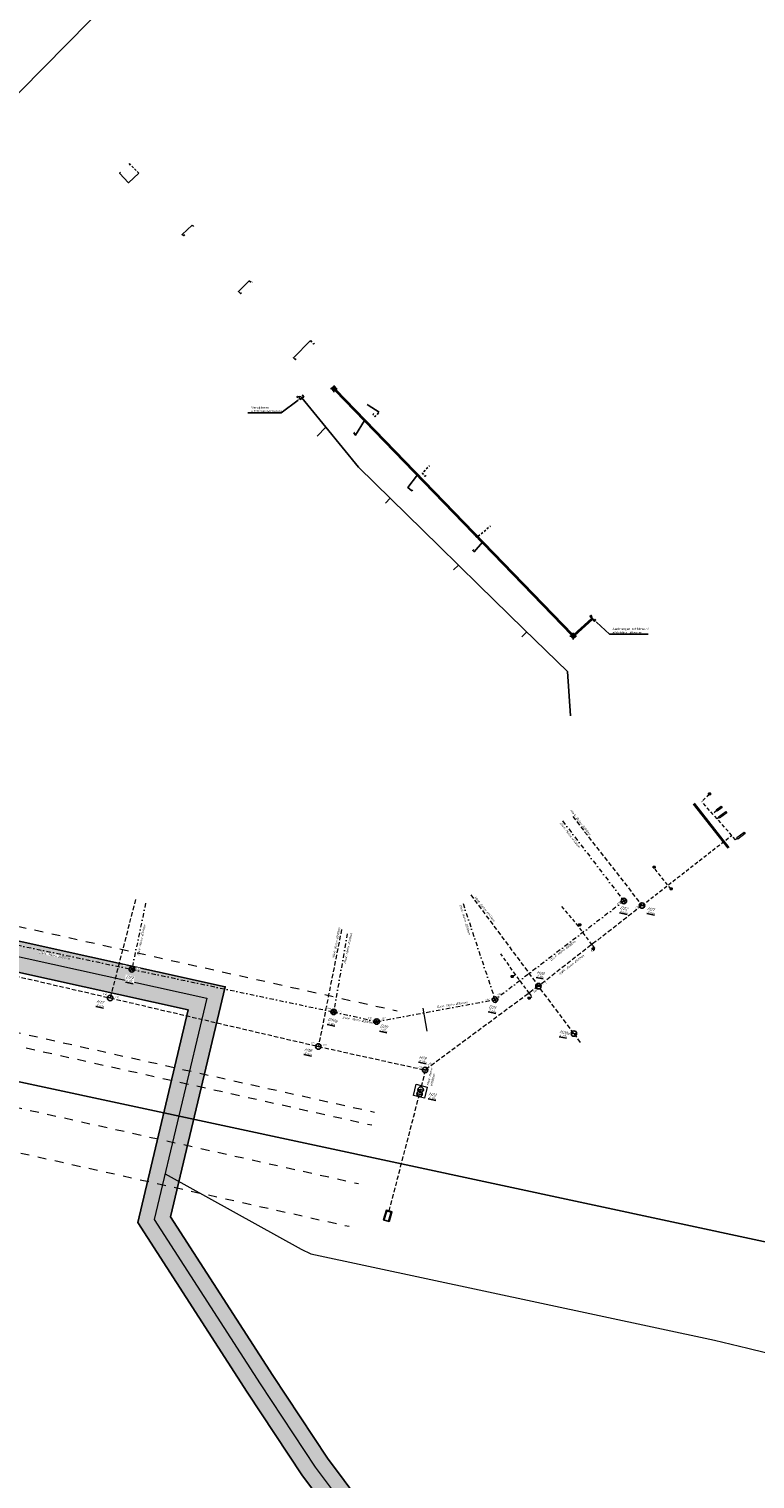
# Model space of a CAD drawing. Header units: metres. Extents: x 146966 to 148695, y 409998 to 410959.
# Tile 5 of 26: x 147568 to 147735, y 410397 to 410729. Entities that reach past the tile are written whole.
import ezdxf
from ezdxf import colors
from ezdxf.entities.mleader import LeaderData, LeaderLine
from ezdxf.enums import TextEntityAlignment as Align
from ezdxf.lldxf.tags import DXFTag
from ezdxf.math import Vec2, Vec3

# ---------------------------------------------------------------- set-up
doc = ezdxf.new("R2010")
doc.units = ezdxf.units.M
for name, pattern in [('RI-HWA', [7.4, 5, -2.4]), ('RI-HWA_KOLKAANSLUITING', [4.3, 2.5, -1.8]), ('RI-HWA_PVC', [6.4, 4, -2.4]), ('RI-VWA', [11, 5, -3, 0, -3]), ('XX-HIDDEN', [4, 2, -2])]:
    doc.linetypes.add(name, pattern=pattern)
doc.layers.get('0').update_dxf_attribs({"color": 151})
doc.layers.get('Defpoints').update_dxf_attribs({"color": 171})
for name, color, linetype, lineweight in [('B-OI-RI-DRUK_WSAAENMAAS_0000585008_VECT_18O093376-G', 210, 'RI-PERS', 18), ('B-WE-OG-BESCHERMINGSZONE_WATERSCHAP-G', 1, 'XX-HIDDEN', 18), ('B-WE-RI-HWA-S', 150, 'Continuous', 25), ('B-WE-RI-HWA-T25', 7, 'Continuous', 25), ('B-WE-RI-HWA_BOB-T18', 10, 'Continuous', 18), ('B-WE-RI-HWA_HULPSTUK-S', 150, 'Continuous', 25), ('B-WE-RI-HWA_KOLK-G', 150, 'Continuous', 18), ('B-WE-RI-HWA_KOLK-S', 150, 'Continuous', 25), ('B-WE-RI-HWA_PUTDEKSELHOOGTE-T25', 7, 'Continuous', 25), ('B-WE-RI-HWA_PUTNUMMER-T35', 50, 'Continuous', 35), ('B-WE-RI-HWA_RIOOLPUT-G', 150, 'Continuous', 18), ('B-WE-RI-HWA_TRANSPORTLEIDING-G', 150, 'RI-HWA', 18), ('B-WE-RI-HWA_TRANSPORTLEIDING_PVC_160-G', 150, 'RI-HWA_PVC', 18), ('B-WE-RI-HWA_UITSTROOMBAK-S', 150, 'Continuous', 25), ('B-WE-RI-MANTELBUIS-G', 10, 'Continuous', 18), ('B-WE-RI-PERSLEIDING-G', 210, 'RI-PERS', 18), ('B-WE-RI-VWA-T25', 7, 'Continuous', 25), ('B-WE-RI-VWA_BOB-T18', 10, 'Continuous', 18), ('B-WE-RI-VWA_PUTDEKSELHOOGTE-T25', 7, 'Continuous', 25), ('B-WE-RI-VWA_PUTNUMMER-T35', 50, 'Continuous', 35), ('B-WE-RI-VWA_RIOOLPUT-S', 20, 'Continuous', 25), ('B-WE-RI-VWA_TRANSPORTLEIDING-G', 20, 'RI-VWA', 18), ('N-WE-RI-HWA_KOLK-S', 150, 'Continuous', 18), ('N-WE-RI-HWA_KOLKAANSLUITING_PVC-G', 150, 'RI-HWA_KOLKAANSLUITING', 25), ('N-WE-RI-HWA_SCHILDMUUR-S', 150, 'Continuous', 25), ('N-WE-VH-T25', 7, 'Continuous', 25), ('V-WE-RI-HWA_KOLKAANSLUITING_PVC_125-G', 150, 'RI-HWA_KOLKAANSLUITING-V', 25), ('V-WE-RI-HWA_KOLKAANSLUITING_PVC_160-G', 150, 'RI-HWA_KOLKAANSLUITING-V', 25), ('V-WE-RI-HWA_RIOOLPUT_INSPECTIEPUT-S', 150, 'Continuous', 25), ('V-WE-RI-HWA_TRANSPORTLEIDING-G', 150, 'RI-HWA-V', 35), ('V-XX-AL-T25', 7, 'Continuous', 25), ('X-XX-AL-T18', 10, 'Continuous', 18)]:
    doc.layers.add(name, color=color, linetype=linetype, lineweight=lineweight)
doc.styles.add('NLCS-ISO-M200-T18', font='NLCS-ISO.TTF', dxfattribs={"height": 0.36})
doc.styles.add('NLCS-ISO-M200-T25', font='NLCS-ISO.TTF', dxfattribs={"height": 0.5})
doc.styles.add('NLCS-ISO-M200-T25_italic', font='txt', dxfattribs={"oblique": 10, "height": 0.5})
doc.styles.add('NLCS-ISO-M200-T35_italic', font='txt', dxfattribs={"oblique": 10, "height": 0.7})
doc.styles.add('RIO-TXT', font='isocp.shx')
doc.styles.get("Standard").update_dxf_attribs({"font": 'iv-font.shx'})
doc.linetypes.add('RI-HWA-V', pattern='A,2.5,[24,NLCS.SHX,S=1,R=0,X=0,Y=0],2.5,-1.8', length=6.8)
doc.linetypes.add('RI-HWA_KOLKAANSLUITING-V', pattern='A,1.25,[24,NLCS.SHX,S=0.5,R=0,X=0,Y=0],1.25,-1.8,1.8,-1.8,1.8,-1.8,1.8,-1.8', length=15.1)
tags = doc.linetypes.add('RI-PERS', pattern='A,7,-2,["P",Standard,S=1.8,R=0,X=-0.5,Y=-0.9],-2,7,-2,[102,NLCS.SHX,S=1,R=180,X=0,Y=0],-2', length=22).pattern_tags.tags
tags[6] = DXFTag(74, 10)

# ---------------------------------------------------------------- blocks, each defined once
blk = doc.blocks.new('B-SRI-KOLK_TROTTOIR-SO')
blk.add_line((-1.125, 0), (1.125, 1.5))
at = {"flags": 128}
blk.add_lwpolyline([(-1.125, 0), (1.125, 0), (1.125, 1.5), (-1.125, 1.5)], close=True, dxfattribs=at)
blk = doc.blocks.new('SRI-HULP_INLAAT_160MM-SO')
h = blk.add_hatch(color=256)
h.dxf.hatch_style = 1
h.paths.add_polyline_path([(0.7, 0.7, 0.414214), (-0.7, 0.7), (0, 0)])
h = blk.add_hatch(color=256)
h.dxf.hatch_style = 1
h.paths.add_polyline_path([(0, 0), (-0.7, -0.7, 0.414214), (0.7, -0.7)])
for p, q in [((-0.7, 0.7), (0.7, -0.7)), ((-0.7, -0.7), (0.7, 0.7))]:
    blk.add_line(p, q)
blk.add_circle((0, 0), 1)
blk = doc.blocks.new('*U1')
blk.add_lwpolyline([(0.44, -0.44), (-0.44, 0.44)])
blk.add_circle((0, 0), 0.625)
blk = doc.blocks.new('*U5')
for points in [[(-0.44, 0.44), (0.44, -0.44)], [(0.44, 0.44), (-0.44, -0.44)]]:
    blk.add_lwpolyline(points)
blk.add_circle((0, 0), 0.625)
blk = doc.blocks.new('SRI-UITSTROOMBAK-SO')
at = {"color": 7}
for p, q in [((-3.3, 0), (3.2, 0)), ((-3.3, 11.6), (3.2, 11.6)), ((-3.3, 0), (-3.3, 11.6)), ((-2.7, 0.5), (-2.7, 11.6)), ((-2.7, 0.5), (2.8, 0.5)), ((2.8, 0.5), (2.8, 11.6)), ((3.2, 0), (3.2, 11.6))]:
    blk.add_line(p, q, dxfattribs=at)
at = {"flags": 128}
blk.add_lwpolyline([(-3.3, 11.6), (3.2, 11.6), (3.2, 0), (-3.3, 0)], close=True, dxfattribs=at)
blk = doc.blocks.new('N-SRI-KOLK_TROTTOIR-SO')
blk.add_hatch(color=256).paths.add_polyline_path([(1.125, 0.75), (-1.125, 0.75), (-1.125, -0.75)])
blk.add_line((-1.125, -0.75), (1.125, 0.75))
at = {"flags": 128}
blk.add_lwpolyline([(-1.125, -0.75), (1.125, -0.75), (1.125, 0.75), (-1.125, 0.75)], close=True, dxfattribs=at)
at = {"layer": 'X-XX-AL-T18', "insert": (0, 1.95), "char_height": 1.8, "attachment_point": 5, "style": 'NLCS-ISO-M200-T18', "bg_fill": 3, "box_fill_scale": 1.1, "bg_fill_color": 256, "bg_fill_transparency": 0}
blk.add_mtext_dynamic_manual_height_columns('TK', width=0.49495, gutter_width=1.8, heights=[0], dxfattribs=at)
blk = doc.blocks.new('K_UTB')
blk.add_lwpolyline([(0.5, 0.15), (0.5, -0.3), (-0.5, -0.3), (-0.5, 0.15), (-0.45, 0.15), (-0.45, -0.25), (0, -0.25), (0.45, -0.25), (0.45, 0.15)], close=True)
blk.add_lwpolyline([(0.85, 0.6), (0.55, 0.65), (0.614828, 0.459583), (0.850842, 0.598937)])
blk.add_arc((0.85, -0.25), 0.85, 90, 180)
at = {"style": 'RIO-TXT', "flags": 1}
blk.add_attdef('RIOLERINGSGEBIED', text='', height=1, dxfattribs=at).set_placement((0, 0), align=Align.CENTER)
blk.add_attdef('KNOOPNAAM', text='', height=1, dxfattribs=at).set_placement((0, 0), align=Align.TOP_CENTER)
blk = doc.blocks.new('V-SRI-PUT_HWA-SO')
at = {"ltscale": 0.1, "flags": 128}
for points in [[(-2.7, 2.7), (2.7, -2.7)], [(2.7, 2.7), (-2.7, -2.7)]]:
    blk.add_lwpolyline(points, dxfattribs=at)
at = {"lineweight": -3, "flags": 128}
blk.add_lwpolyline([(-2, -2), (2, -2), (2, 2), (-2, 2)], close=True, dxfattribs=at)
at = {"lineweight": -3}
blk.add_circle((0, 0), 2, dxfattribs=at)
blk = doc.blocks.new('SRI-SCHILDMUUR-SO')
for p, q in [((-4, 8.9), (2.3, 14.5)), ((-4, 8.4), (2.9, 14.5)), ((-4, 2.2), (0, 5.8)), ((-4, 1.6), (0, 5.2)), ((-4, -4.5), (0, -1)), ((-4, -5.1), (0, -1.5)), ((-4, -11.2), (0, -7.7)), ((-4, -11.8), (0, -8.2)), ((-0.1, -14.5), (4.3, -10.5)), ((0.5, -14.5), (4.9, -10.5))]:
    blk.add_line(p, q)
blk.add_lwpolyline([(4.9, 10.5), (0, 10.5), (0, -10.5), (4.9, -10.5), (4.9, -14.5), (-4, -14.5), (-4, 14.5), (4.9, 14.5)], close=True)

msp = doc.modelspace()

# ---------------------------------------------------------------- linework, layer by layer
at = {"layer": 'B-OI-RI-DRUK_WSAAENMAAS_0000585008_VECT_18O093376-G', "ltscale": 0.5, "flags": 128}
for points in [[(146971.3, 410857.9), (147026.9, 410773.1), (147039.9, 410753.7), (147052.1, 410735.9), (147058.9, 410725.3), (147078.7, 410693.7), (147069.1, 410638.3), (147134.7, 410623.9), (147494.3, 410543.1), (147550.3, 410520.3), (147609.1, 410507.3), (147597.1, 410456.7), (147621.3, 410419.1), (147633.9, 410400.1), (147641.7, 410389.7), (147659.7, 410370.3), (147663.3, 410366.1), (147682.1, 410344.1), (147727.7, 410287.9), (147740.3, 410272.7), (147790.9, 410211.3), (147795.9, 410205.5), (147866.3, 410123.1), (147868.3, 410120.5), (147883.5, 410101.3), (147890.1, 410092.5), (147908.7, 410068.1), (147965.1, 410001.5)], [(147599.577, 410467.144), (147630.7, 410449.9), (147632.9, 410448.9), (147725.3, 410429.1), (147732.9, 410427.3), (147801.3, 410410.5), (147875.5, 410403.1), (147882.1, 410402.3), (147914.7, 410398.1), (147915.3, 410398.3), (148000.3, 410404.1), (148003.7, 410404.5), (148050.9, 410415.9), (148057.5, 410417.7), (148091.9, 410429.3), (148121.5, 410431.3), (148123.9, 410431.3), (148180.9, 410368.1), (148181.7, 410366.9), (148202.3, 410334.7), (148202.7, 410333.7), (148214.1, 410304.9), (148217.9, 410285.3), (148218.3, 410282.5), (148225.5, 410229.7), (148225.9, 410228.3), (148232.9, 410202.9), (148233.3, 410200.9), (148245.5, 410140.9), (148248.7, 410065.7), (148248.7, 410059.1), (148246.5, 410030.7), (148246.1, 410028.3), (148242.1, 410004.5)]]:
    msp.add_lwpolyline(points, dxfattribs=at)
at = {"layer": 'B-OI-RI-DRUK_WSAAENMAAS_0000585008_VECT_18O093376-G', "color": 11, "linetype": 'Continuous', "ltscale": 0.5, "true_color": 0xf27172, "transparency": 33554470, "const_width": 7, "flags": 128}
msp.add_lwpolyline([(147134.7, 410623.9), (147494.3, 410543.1), (147550.3, 410520.3), (147609.1, 410507.3), (147597.1, 410456.7), (147621.3, 410419.1), (147633.9, 410400.1), (147641.7, 410389.7), (147659.7, 410370.3), (147663.3, 410366.1), (147682.1, 410344.1), (147727.7, 410287.9), (147740.3, 410272.7), (147790.9, 410211.3), (147795.9, 410205.5), (147866.3, 410123.1), (147868.3, 410120.5), (147883.5, 410101.3), (147890.1, 410092.5), (147908.7, 410068.1), (147965.1, 410001.5)], dxfattribs=at)
at = {"layer": 'B-WE-RI-HWA_KOLK-G', "ltscale": 1.73761e-43}
msp.add_polyline3d([(147727.019, 410550.943, 0), (147725.91, 410550.077, 0), (147725.664, 410550.392, 0), (147726.773, 410551.258, 0), (147727.019, 410550.943, 0)], dxfattribs=at)
at = {"layer": 'B-WE-RI-HWA_KOLK-G'}
for points in [[(147728.093, 410549.743, 0), (147726.412, 410548.473, 0), (147726.171, 410548.793, 0), (147727.852, 410550.063, 0), (147728.093, 410549.743, 0)], [(147732.275, 410545.012, 0), (147730.603, 410543.729, 0), (147730.36, 410544.047, 0), (147732.032, 410545.33, 0), (147732.275, 410545.012, 0)]]:
    msp.add_polyline3d(points, dxfattribs=at).dxf.unprotected_set("ltscale", 0)
at = {"layer": 'B-WE-RI-HWA_RIOOLPUT-G'}
for p, q in [((147656.388, 410485.108), (147657.032, 410487.649)), ((147657.032, 410487.649), (147659.551, 410487.007)), ((147659.551, 410487.007), (147658.923, 410484.467)), ((147658.923, 410484.467), (147656.388, 410485.108))]:
    msp.add_line(p, q, dxfattribs=at)
at = {"layer": 'B-WE-RI-HWA_TRANSPORTLEIDING-G', "ltscale": 0.2}
for p, q in [((147692.843, 410548.895), (147708.688, 410528.526)), ((147592.803, 410529.883), (147587.011, 410507.391)), ((147669.52, 410530.957), (147685.012, 410510.09)), ((147708.688, 410528.526), (147685.012, 410510.09)), ((147639.954, 410523.031), (147634.647, 410496.293)), ((147555.204, 410514.768), (147587.011, 410507.391)), ((147685.012, 410510.09), (147659.074, 410490.913)), ((147693.113, 410499.25), (147685.012, 410510.09)), ((147587.011, 410507.391), (147634.647, 410496.293)), ((147634.647, 410496.293), (147659.074, 410490.913)), ((147693.113, 410499.25), (147694.697, 410496.955)), ((147659.074, 410490.913), (147658.047, 410486.41)), ((147650.841, 410458.665), (147657.794, 410485.399))]:
    msp.add_line(p, q, dxfattribs=at)
at = {"layer": 'B-WE-RI-HWA_TRANSPORTLEIDING_PVC_160-G', "ltscale": 0.2}
for p, q in [((147724.139, 410553.922), (147722.351, 410552.343)), ((147730.087, 410543.581), (147722.351, 410552.343)), ((147725.787, 410550.235), (147724.902, 410549.453)), ((147726.292, 410548.633), (147725.897, 410548.326)), ((147708.695, 410528.533), (147729.213, 410544.57)), ((147730.481, 410543.888), (147730.087, 410543.581)), ((147715.359, 410532.231), (147711.464, 410537.119)), ((147694.164, 410523.776), (147690.295, 410528.408)), ((147694.164, 410523.776), (147694.45, 410523.988)), ((147697.242, 410519.613), (147694.164, 410523.776)), ((147697.882, 410518.746), (147697.242, 410519.613)), ((147679.756, 410512.729), (147676.391, 410517.504)), ((147697.526, 410518.483), (147697.882, 410518.746)), ((147679.756, 410512.729), (147678.964, 410512.144)), ((147682.875, 410508.51), (147679.756, 410512.729)), ((147683.492, 410507.676), (147682.85, 410507.202)), ((147682.875, 410508.51), (147683.492, 410507.676))]:
    msp.add_line(p, q, dxfattribs=at)
at = {"layer": 'B-WE-RI-MANTELBUIS-G'}
for p, q in [((147728.426, 410541.624), (147720.44, 410551.715)), ((147728.544, 410541.717), (147720.558, 410551.808)), ((147728.662, 410541.81), (147720.676, 410551.901)), ((147658.566, 410505.073), (147659.444, 410499.804))]:
    msp.add_line(p, q, dxfattribs=at)
at = {"layer": 'B-WE-RI-PERSLEIDING-G', "ltscale": 0.2}
msp.add_line((147560.336, 410708.553), (147632.047, 410781.445), dxfattribs=at)
at = {"layer": 'B-WE-RI-VWA_TRANSPORTLEIDING-G', "ltscale": 0.2}
for p, q in [((147690.526, 410547.882), (147704.552, 410529.561)), ((147704.552, 410529.561), (147675.069, 410506.998)), ((147595.127, 410529.03), (147591.955, 410513.934)), ((147667.747, 410528.971), (147675.069, 410506.998)), ((147558.977, 410520.955), (147591.955, 410513.934)), ((147641.27, 410522.089), (147638.144, 410504.192)), ((147591.955, 410513.934), (147638.144, 410504.192)), ((147647.993, 410501.985), (147675.069, 410506.998)), ((147638.144, 410504.192), (147647.993, 410501.985))]:
    msp.add_line(p, q, dxfattribs=at)
at = {"layer": 'Defpoints', "ltscale": 0.5, "flags": 128}
for points in [[(147135.459, 410627.317), (147495.351, 410546.451), (147551.345, 410523.653), (147613.326, 410509.95), (147600.849, 410457.342), (147624.23, 410421.014), (147636.761, 410402.119), (147644.39, 410391.946), (147662.313, 410372.63), (147665.959, 410368.376), (147684.79, 410346.34), (147730.406, 410290.12), (147742.998, 410274.93), (147793.576, 410213.556), (147798.556, 410207.779), (147869.019, 410125.305), (147871.059, 410122.653), (147886.273, 410103.437), (147892.892, 410094.611), (147911.429, 410070.293), (147967.771, 410003.762)], [(147133.941, 410620.483), (147493.249, 410539.749), (147549.255, 410516.947), (147604.874, 410504.65), (147593.351, 410456.058), (147618.37, 410417.186), (147631.039, 410398.081), (147639.01, 410387.454), (147657.087, 410367.97), (147660.641, 410363.824), (147679.41, 410341.86), (147724.994, 410285.68), (147737.602, 410270.47), (147788.224, 410209.044), (147793.244, 410203.221), (147863.581, 410120.895), (147865.541, 410118.347), (147880.727, 410099.163), (147887.308, 410090.389), (147905.971, 410065.907), (147962.429, 409999.238)]]:
    msp.add_lwpolyline(points, dxfattribs=at)
at = {"layer": 'N-WE-RI-HWA_KOLKAANSLUITING_PVC-G', "ltscale": 0.2, "flags": 128}
for points in [[(147593.54, 410696.059), (147591.315, 410698.228), (147591.524, 410698.443)], [(147605.756, 410684.154), (147606.026, 410683.891), (147606.235, 410684.106)], [(147618.833, 410671.41), (147619.299, 410670.956), (147619.508, 410671.171)], [(147633.751, 410657.126), (147633.522, 410656.932), (147632.83, 410657.751)], [(147647.35, 410641.028), (147647.12, 410640.834), (147647.569, 410640.303), (147648.533, 410641.351)], [(147659.299, 410626.882), (147659.07, 410626.689), (147658.437, 410627.438), (147660.041, 410629.11)], [(147670.502, 410613.625), (147670.271, 410613.43), (147670.894, 410612.691), (147673.99, 410615.306)]]:
    msp.add_lwpolyline(points, dxfattribs=at)
at = {"layer": 'V-WE-RI-HWA_KOLKAANSLUITING_PVC_125-G', "ltscale": 0.2, "flags": 128}
for points in [[(147634.368, 410635.854), (147636.376, 410637.908)], [(147649.978, 410620.565), (147651.081, 410621.692)], [(147665.595, 410605.271), (147666.708, 410606.409)], [(147681.206, 410589.983), (147682.33, 410591.132)]]:
    msp.add_lwpolyline(points, dxfattribs=at)
at = {"layer": 'V-WE-RI-HWA_KOLKAANSLUITING_PVC_160-G', "ltscale": 0.2, "flags": 128}
for points, elevation in [([(147589.395, 410696.258), (147589.17, 410696.06), (147591.197, 410693.852), (147593.54, 410696.059)], 3.651), ([(147604.121, 410681.937), (147603.896, 410681.739), (147603.474, 410681.985), (147605.756, 410684.154)], 3.345), ([(147617.083, 410668.681), (147616.857, 410668.483), (147616.344, 410668.987), (147618.833, 410671.41)], 3.016), ([(147629.572, 410653.596), (147629.338, 410653.407), (147628.923, 410653.82), (147632.83, 410657.751)], 2.777), ([(147645.846, 410643.154), (147646.07, 410642.934), (147648.533, 410641.351)], 2.192), ([(147643.016, 410636.742), (147642.783, 410636.553), (147643.173, 410636.104), (147645.229, 410639.488)], 2.551), ([(147656.206, 410623.623), (147655.997, 410623.407), (147655.11, 410624.171), (147657.303, 410627)], 1.993), ([(147670.18, 410609.928), (147669.971, 410609.713), (147670.3, 410609.428), (147672.191, 410611.61)], 2.391)]:
    msp.add_lwpolyline(points, dxfattribs=dict(at, elevation=elevation))
at = {"layer": 'V-WE-RI-HWA_TRANSPORTLEIDING-G', "ltscale": 0.2, "flags": 128}
for points in [[(147638.491, 410646.447), (147692.687, 410590.423)], [(147693.259, 410590.408), (147697.255, 410594.061)]]:
    msp.add_lwpolyline(points, dxfattribs=at)

# ---------------------------------------------------------------- block references
at = {"layer": 'B-WE-RI-HWA-S', "rotation": 217.9071369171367}
for p in [(147693.113, 410499.25), (147657.796, 410485.404), (147658.04, 410486.403)]:
    msp.add_blockref('*U1', p, dxfattribs=at)
at = {"layer": 'B-WE-RI-HWA_HULPSTUK-S', "xscale": 0.1, "yscale": 0.1, "zscale": 0.1}
msp.add_blockref('SRI-HULP_INLAAT_160MM-SO', (147697.242, 410519.613), dxfattribs=at)
at = {"layer": 'B-WE-RI-HWA_KOLK-S', "xscale": 0.2, "yscale": 0.2, "zscale": 0.2}
for p in [(147724.139, 410553.917), (147711.464, 410537.114), (147715.359, 410532.226), (147694.45, 410523.983), (147697.526, 410518.478), (147678.964, 410512.139)]:
    msp.add_blockref('B-SRI-KOLK_TROTTOIR-SO', p, dxfattribs=at)
at = {"layer": 'B-WE-RI-HWA_UITSTROOMBAK-S', "xscale": 0.2, "yscale": 0.2, "zscale": 0.2, "rotation": 163.6123844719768}
msp.add_blockref('SRI-UITSTROOMBAK-SO', (147650.841, 410458.665), dxfattribs=at)
at = {"layer": 'N-WE-RI-HWA_SCHILDMUUR-S', "xscale": 0.05, "yscale": 0.05, "rotation": 42.43813343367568}
msp.add_blockref('SRI-SCHILDMUUR-SO', (147697.403, 410594.196), dxfattribs=at)
at = {"layer": 'V-WE-RI-HWA_RIOOLPUT_INSPECTIEPUT-S', "xscale": 0.2, "yscale": 0.2, "zscale": 0.2, "rotation": 314.0503480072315}
for p in [(147638.213, 410646.734), (147692.964, 410590.138)]:
    msp.add_blockref('V-SRI-PUT_HWA-SO', p, dxfattribs=at)

# ---------------------------------------------------------------- next in the draw order: texts
at = {"layer": 'B-WE-RI-HWA-T25', "char_height": 0.5, "width": 6.52173, "attachment_point": 1, "style": 'NLCS-ISO-M200-T25_italic', "bg_fill": 3, "box_fill_scale": 1, "bg_fill_color": 256, "bg_fill_transparency": 0}
for s, insert, rotation in [('HWA: Beton %%C300mm', (147692.586, 410550.525), 308.14206), ('HWA: Beton %%C300mm', (147670.652, 410530.748), 308.14206), ('HWA: Beton %%C300mm', (147637.797, 410516.498), 78.84305), ('HWA: Beton %%C700mm', (147689.578, 410512.979), 37.86456)]:
    msp.add_mtext(s, dxfattribs=dict(at, insert=insert, rotation=rotation))
at = {"layer": 'B-WE-RI-HWA_BOB-T18', "char_height": 0.36, "attachment_point": 1, "style": 'NLCS-ISO-M200-T18', "bg_fill": 3, "box_fill_scale": 1, "bg_fill_color": 256, "bg_fill_transparency": 0}
for s, insert, width, rotation in [('2.27', (147707.013, 410527.901), 0.90551, 38.33574), ('2.22', (147683.78, 410508.812), 0.9009, 39.34138), ('2.10', (147585.422, 410508.537), 0.85839, 346.51402), ('2.10', (147588.199, 410507.847), 0.85839, 346.51402), ('2.15', (147633.048, 410497.358), 0.85839, 346.51402), ('2.15', (147635.794, 410496.895), 0.85839, 346.51402), ('2.18', (147657.609, 410491.838), 0.85839, 346.51402)]:
    msp.add_mtext(s, dxfattribs=dict(at, insert=insert, width=width, rotation=rotation))
at = {"layer": 'B-WE-RI-HWA_PUTDEKSELHOOGTE-T25', "char_height": 0.5, "width": 1.38132, "attachment_point": 1, "rotation": 347.9, "style": 'NLCS-ISO-M200-T25_italic', "bg_fill": 3, "box_fill_scale": 1.2, "bg_fill_color": 256, "bg_fill_transparency": 0}
for s, insert in [('{\\L8,64+}', (147709.931, 410527.271)), ('{\\L4,27+}', (147689.826, 410499.114)), ('{\\L6,90+}', (147659.897, 410484.887))]:
    msp.add_mtext(s, dxfattribs=dict(at, insert=insert))
at = {"layer": 'B-WE-RI-VWA-T25', "char_height": 0.5, "width": 6.70561, "attachment_point": 1, "style": 'NLCS-ISO-M200-T25_italic', "bg_fill": 3, "box_fill_scale": 1, "bg_fill_color": 256, "bg_fill_transparency": 0}
for insert, rotation in [((147593.147, 410517.14), 78.07363), ((147570.823, 410518.053), 348.33848), ((147661.64, 410505.531), 9.11544)]:
    msp.add_mtext('DWA: Metro %%C300mm', dxfattribs=dict(at, insert=insert, rotation=rotation))
at = {"layer": 'B-WE-RI-VWA_BOB-T18', "char_height": 0.36, "attachment_point": 1, "style": 'NLCS-ISO-M200-T18', "bg_fill": 3, "box_fill_scale": 1, "bg_fill_color": 256, "bg_fill_transparency": 0}
for s, insert, width, rotation in [('2.98', (147702.913, 410528.967), 0.90551, 38.33574), ('2.45', (147590.037, 410515), 0.96393, 346.51402), ('2.45', (147592.982, 410514.438), 0.96393, 346.51402), ('2.80', (147672.834, 410507.156), 0.9239, 11.7815), ('2.80', (147675.434, 410508.016), 0.90551, 38.33574), ('2.69', (147636.58, 410505.302), 0.92875, 346.51402), ('2.72', (147646.062, 410503.042), 0.92875, 346.51402), ('2.72', (147649.046, 410502.817), 0.9239, 11.7815)]:
    msp.add_mtext(s, dxfattribs=dict(at, insert=insert, width=width, rotation=rotation))
at = {"layer": 'B-WE-RI-VWA_PUTDEKSELHOOGTE-T25', "char_height": 0.5, "width": 1.872, "attachment_point": 1, "rotation": 347.9, "style": 'NLCS-ISO-M200-T25_italic', "bg_fill": 3, "box_fill_scale": 1.2, "bg_fill_color": 256, "bg_fill_transparency": 0}
for s, insert in [('{\\L6,85+}', (147590.614, 410511.612)), ('{\\L7,68+}', (147673.628, 410504.788)), ('{\\L6,96+}', (147636.784, 410501.88))]:
    msp.add_mtext(s, dxfattribs=dict(at, insert=insert))

# ---------------------------------------------------------------- next in the draw order: block references
at = {"layer": 'B-WE-RI-HWA-S', "rotation": 217.9071369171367}
for p in [(147708.688, 410528.526), (147587.004, 410507.384), (147634.64, 410496.286)]:
    msp.add_blockref('*U1', p, dxfattribs=at)
at = {"layer": 'B-WE-RI-HWA_HULPSTUK-S', "xscale": 0.1, "yscale": 0.1, "zscale": 0.1}
msp.add_blockref('SRI-HULP_INLAAT_160MM-SO', (147682.875, 410508.51), dxfattribs=at)
at = {"layer": 'B-WE-RI-HWA_KOLK-S', "xscale": 0.2, "yscale": 0.2, "zscale": 0.2}
msp.add_blockref('B-SRI-KOLK_TROTTOIR-SO', (147682.85, 410507.197), dxfattribs=at)
at = {"layer": 'B-WE-RI-VWA_RIOOLPUT-S', "rotation": 257.3958678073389}
msp.add_blockref('*U5', (147647.993, 410501.985), dxfattribs=at)

# ---------------------------------------------------------------- next in the draw order: texts
at = {"layer": 'B-WE-RI-HWA_BOB-T18', "char_height": 0.36, "attachment_point": 1, "style": 'NLCS-ISO-M200-T18', "bg_fill": 3, "box_fill_scale": 1, "bg_fill_color": 256, "bg_fill_transparency": 0}
for s, insert, width, rotation in [('2.22', (147685.938, 410510.411), 0.90772, 37.83298), ('2.18', (147659.61, 410492.181), 0.85505, 36.49845)]:
    msp.add_mtext(s, dxfattribs=dict(at, insert=insert, width=width, rotation=rotation))
at = {"layer": 'B-WE-RI-HWA_PUTNUMMER-T35', "char_height": 0.7, "width": 1.76448, "attachment_point": 1, "rotation": 347.9, "style": 'NLCS-ISO-M200-T35_italic', "bg_fill": 3, "box_fill_scale": 1.2, "bg_fill_color": 256, "bg_fill_transparency": 0}
for s, insert in [('H20a', (147689.884, 410500.064)), ('H22', (147659.954, 410485.838))]:
    msp.add_mtext(s, dxfattribs=dict(at, insert=insert))
at = {"layer": 'B-WE-RI-VWA-T25', "char_height": 0.5, "width": 6.70561, "attachment_point": 1, "style": 'NLCS-ISO-M200-T25_italic', "bg_fill": 3, "box_fill_scale": 1, "bg_fill_color": 256, "bg_fill_transparency": 0}
for insert, rotation in [((147690.215, 410547.631), 307.60262), ((147667.341, 410528.808), 287.24044), ((147640.447, 410515.276), 78.07363)]:
    msp.add_mtext('DWA: Metro %%C300mm', dxfattribs=dict(at, insert=insert, rotation=rotation))
at = {"layer": 'B-WE-RI-VWA_BOB-T18', "insert": (147639.121, 410504.617), "char_height": 0.36, "width": 0.92875, "attachment_point": 1, "rotation": 346.51402, "style": 'NLCS-ISO-M200-T18', "bg_fill": 3, "box_fill_scale": 1, "bg_fill_color": 256, "bg_fill_transparency": 0}
msp.add_mtext('2.69', dxfattribs=at)
at = {"layer": 'B-WE-RI-VWA_PUTDEKSELHOOGTE-T25', "insert": (147703.658, 410527.448), "char_height": 0.5, "width": 1.872, "attachment_point": 1, "rotation": 347.9, "style": 'NLCS-ISO-M200-T25_italic', "bg_fill": 3, "box_fill_scale": 1.2, "bg_fill_color": 256, "bg_fill_transparency": 0}
msp.add_mtext('{\\L8,60+}', dxfattribs=at)
at = {"layer": 'B-WE-RI-VWA_PUTNUMMER-T35', "char_height": 0.7, "width": 1.80552, "attachment_point": 1, "rotation": 347.9, "style": 'NLCS-ISO-M200-T35_italic', "bg_fill": 3, "box_fill_scale": 1.2, "bg_fill_color": 256, "bg_fill_transparency": 0}
for s, insert in [('D19', (147590.7, 410512.606)), ('D21', (147673.714, 410505.781))]:
    msp.add_mtext(s, dxfattribs=dict(at, insert=insert))

# ---------------------------------------------------------------- next in the draw order: block references
at = {"layer": 'B-WE-RI-HWA-S', "rotation": 217.9071369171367}
for p in [(147685.005, 410510.083), (147659.074, 410490.913)]:
    msp.add_blockref('*U1', p, dxfattribs=at)
at = {"layer": 'B-WE-RI-VWA_RIOOLPUT-S', "rotation": 257.3958678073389}
for p in [(147591.974, 410513.925), (147675.069, 410506.998)]:
    msp.add_blockref('*U5', p, dxfattribs=at)

# ---------------------------------------------------------------- next in the draw order: texts
at = {"layer": 'B-WE-RI-HWA_PUTDEKSELHOOGTE-T25', "char_height": 0.5, "width": 1.38132, "attachment_point": 1, "rotation": 347.9, "style": 'NLCS-ISO-M200-T25_italic', "bg_fill": 3, "box_fill_scale": 1.2, "bg_fill_color": 256, "bg_fill_transparency": 0}
for s, insert in [('{\\L6,63+}', (147583.87, 410506.03)), ('{\\L6,66+}', (147631.479, 410495.045))]:
    msp.add_mtext(s, dxfattribs=dict(at, insert=insert))
at = {"layer": 'B-WE-RI-HWA_PUTNUMMER-T35', "insert": (147709.989, 410528.222), "char_height": 0.7, "width": 1.76448, "attachment_point": 1, "rotation": 347.9, "style": 'NLCS-ISO-M200-T35_italic', "bg_fill": 3, "box_fill_scale": 1.2, "bg_fill_color": 256, "bg_fill_transparency": 0}
msp.add_mtext('H21', dxfattribs=at)
at = {"layer": 'B-WE-RI-VWA_PUTDEKSELHOOGTE-T25', "insert": (147648.735, 410500.396), "char_height": 0.5, "width": 1.872, "attachment_point": 1, "rotation": 347.9, "style": 'NLCS-ISO-M200-T25_italic', "bg_fill": 3, "box_fill_scale": 1.2, "bg_fill_color": 256, "bg_fill_transparency": 0}
msp.add_mtext('{\\L7,05+}', dxfattribs=at)
at = {"layer": 'B-WE-RI-VWA_PUTNUMMER-T35', "char_height": 0.7, "width": 1.80552, "attachment_point": 1, "rotation": 347.9, "style": 'NLCS-ISO-M200-T35_italic', "bg_fill": 3, "box_fill_scale": 1.2, "bg_fill_color": 256, "bg_fill_transparency": 0}
for s, insert in [('D22', (147703.744, 410528.441)), ('D19a', (147636.87, 410502.873))]:
    msp.add_mtext(s, dxfattribs=dict(at, insert=insert))

# ---------------------------------------------------------------- next in the draw order: block references
at = {"layer": 'B-WE-RI-VWA_RIOOLPUT-S', "rotation": 257.3958678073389}
for p in [(147704.552, 410529.561), (147638.144, 410504.192)]:
    msp.add_blockref('*U5', p, dxfattribs=at)

# ---------------------------------------------------------------- next in the draw order: texts
at = {"layer": 'B-WE-RI-HWA_PUTDEKSELHOOGTE-T25', "char_height": 0.5, "width": 1.38132, "attachment_point": 1, "rotation": 347.9, "style": 'NLCS-ISO-M200-T25_italic', "bg_fill": 3, "box_fill_scale": 1.2, "bg_fill_color": 256, "bg_fill_transparency": 0}
for s, insert in [('{\\L7,91+}', (147684.62, 410512.667)), ('{\\L6,95+}', (147657.688, 410493.29))]:
    msp.add_mtext(s, dxfattribs=dict(at, insert=insert))
at = {"layer": 'B-WE-RI-HWA_PUTNUMMER-T35', "char_height": 0.7, "width": 1.76448, "attachment_point": 1, "rotation": 347.9, "style": 'NLCS-ISO-M200-T35_italic', "bg_fill": 3, "box_fill_scale": 1.2, "bg_fill_color": 256, "bg_fill_transparency": 0}
for s, insert in [('H17', (147583.928, 410506.98)), ('H18', (147631.537, 410495.995))]:
    msp.add_mtext(s, dxfattribs=dict(at, insert=insert))
at = {"layer": 'B-WE-RI-VWA_PUTNUMMER-T35', "insert": (147648.821, 410501.389), "char_height": 0.7, "width": 1.80552, "attachment_point": 1, "rotation": 347.9, "style": 'NLCS-ISO-M200-T35_italic', "bg_fill": 3, "box_fill_scale": 1.2, "bg_fill_color": 256, "bg_fill_transparency": 0}
msp.add_mtext('D20', dxfattribs=at)

# ---------------------------------------------------------------- next in the draw order: texts
at = {"layer": 'B-WE-RI-HWA-T25', "insert": (147659.402, 410487.403), "char_height": 0.5, "width": 3.88954, "attachment_point": 1, "rotation": 77.0072, "style": 'NLCS-ISO-M200-T25_italic', "bg_fill": 3, "box_fill_scale": 1, "bg_fill_color": 256, "bg_fill_transparency": 0}
msp.add_mtext('HWA: Beton %%C1000mm', dxfattribs=at)
at = {"layer": 'B-WE-RI-HWA_PUTNUMMER-T35', "char_height": 0.7, "width": 1.76448, "attachment_point": 1, "rotation": 347.9, "style": 'NLCS-ISO-M200-T35_italic', "bg_fill": 3, "box_fill_scale": 1.2, "bg_fill_color": 256, "bg_fill_transparency": 0}
for s, insert in [('H20', (147684.678, 410513.617)), ('H19', (147657.746, 410494.24))]:
    msp.add_mtext(s, dxfattribs=dict(at, insert=insert))
at = {"layer": 'B-WE-RI-VWA-T25', "insert": (147640.198, 410503.2), "char_height": 0.5, "width": 6.70561, "attachment_point": 1, "rotation": 349.97656, "style": 'NLCS-ISO-M200-T25_italic', "bg_fill": 3, "box_fill_scale": 1, "bg_fill_color": 256, "bg_fill_transparency": 0}
msp.add_mtext('DWA: Metro %%C300mm', dxfattribs=at)

# ---------------------------------------------------------------- next in the draw order: linework, layer by layer
at = {"layer": 'B-WE-OG-BESCHERMINGSZONE_WATERSCHAP-G'}
for points in [[(147448.699, 410549.947), (147652.67, 410504.444)], [(147443.528, 410526.766), (147647.498, 410481.264)], [(147442.875, 410523.838), (147646.845, 410478.336)], [(147439.881, 410510.418), (147643.851, 410464.916)], [(147437.704, 410500.658), (147641.674, 410455.155)]]:
    msp.add_lwpolyline(points, dxfattribs=at)

# ---------------------------------------------------------------- next in the draw order: texts
at = {"layer": 'B-WE-RI-VWA-T25', "insert": (147687.561, 410516.178), "char_height": 0.5, "width": 6.70561, "attachment_point": 1, "rotation": 37.76897, "style": 'NLCS-ISO-M200-T25_italic', "bg_fill": 3, "box_fill_scale": 1, "bg_fill_color": 256, "bg_fill_transparency": 0}
msp.add_mtext('DWA: Metro %%C300mm', dxfattribs=at)

# ---------------------------------------------------------------- next in the draw order: linework, layer by layer
at = {"layer": 'Defpoints'}
msp.add_lwpolyline([(147396.553, 410897.529), (148021.59, 410763.533), (147945.149, 410406.969), (147320.113, 410540.965)], close=True, dxfattribs=at)

# ---------------------------------------------------------------- next in the draw order: block references
at = {"layer": 'N-WE-RI-HWA_KOLK-S', "xscale": 0.2, "yscale": 0.2, "zscale": 0.2, "rotation": 141.5019424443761}
msp.add_blockref('N-SRI-KOLK_TROTTOIR-SO', (147697.526, 410518.483), dxfattribs=at)

# ---------------------------------------------------------------- next in the draw order: leaders
at = {"layer": 'N-WE-VH-T25'}
ml = msp.add_multileader_mtext('Standard', dxfattribs=at)
ml.set_content('Aanbrengen schildmuur/ \\Pafdichting uitlegger', color=256, style='NLCS-ISO-M200-T25')
ml.set_leader_properties(color=256, linetype='ByLayer', lineweight=-1)
ml.build(insert=Vec2(0, 0))
ml.multileader.update_dxf_attribs({"has_text_frame": 1, "text_left_attachment_type": 5, "text_right_attachment_type": 5, "dogleg_length": 0.5, "arrow_head_size": 0.5})
ctx = ml.context
ctx.base_point, ctx.char_height, ctx.arrow_head_size, ctx.landing_gap_size, ctx.plane_origin = Vec3(147701.766, 410590.582), 0.5, 0.5, 0.18, Vec3(147715.148, 410594.296)
ctx.left_attachment, ctx.right_attachment = 5, 5
notes = []
notes.append((ctx, [(1, (1, 1, 0), (147701.266, 410590.582), (1, 0), 0.5, [(0, [(147697.909, 410593.677)], 0, [])])]))
ctx.mtext.insert, ctx.mtext.flow_direction = Vec3(147701.946, 410592.066), 5
ctx.mtext.has_bg_fill, ctx.mtext.bg_color, ctx.mtext.bg_scale_factor, ctx.mtext.bg_transparency, ctx.mtext.use_window_bg_color = 1, -1027028792, 1.5, 0, 1
at = {"layer": 'V-XX-AL-T25'}
ml = msp.add_multileader_mtext('Standard', dxfattribs=at)
ml.set_content('Verwijderen \\Puitstroomvoorziening', color=256, style='NLCS-ISO-M200-T25')
ml.set_leader_properties(color=256, linetype='ByLayer', lineweight=-1)
ml.build(insert=Vec2(0, 0))
ml.multileader.update_dxf_attribs({"has_text_frame": 1, "text_left_attachment_type": 5, "text_right_attachment_type": 5, "dogleg_length": 0.5, "arrow_head_size": 0.5})
ctx = ml.context
ctx.base_point, ctx.char_height, ctx.arrow_head_size, ctx.landing_gap_size, ctx.plane_origin = Vec3(147619.091, 410641.209), 0.5, 0.5, 0.18, Vec3(147630.385, 410644.452)
ctx.left_attachment, ctx.right_attachment = 5, 5
notes.append((ctx, [(0, (1, 1, 0), (147626.151, 410641.209), (-1, 0), 0.5, [(0, [(147630.385, 410644.452)], 0, [])])]))
ctx.mtext.insert, ctx.mtext.flow_direction = Vec3(147619.271, 410642.692), 5
ctx.mtext.has_bg_fill, ctx.mtext.bg_color, ctx.mtext.bg_scale_factor, ctx.mtext.bg_transparency, ctx.mtext.use_window_bg_color = 1, -1027028792, 1.5, 0, 1
for ctx, leaders in notes:
    for number, flags, end, landing, length, lines in leaders:
        leader = LeaderData()
        leader.index, (leader.has_last_leader_line, leader.has_dogleg_vector, leader.attachment_direction) = number, flags
        leader.last_leader_point, leader.dogleg_vector, leader.dogleg_length = Vec3(end), Vec3(landing), length
        for number, points, colour, breaks in lines:
            line = LeaderLine()
            line.index, line.vertices, line.color, line.breaks = number, Vec3.list(points), colors.encode_raw_color(colour), breaks
            leader.lines.append(line)
        ctx.leaders.append(leader)

# ---------------------------------------------------------------- next in the draw order: linework, layer by layer
at = {"layer": 'V-WE-RI-HWA_KOLKAANSLUITING_PVC_125-G', "ltscale": 0.2, "flags": 128}
msp.add_lwpolyline([(147630.883, 410644.633), (147636.376, 410637.908), (147643.853, 410628.761), (147662.289, 410610.732), (147671.308, 410601.911), (147681.68, 410591.767), (147691.614, 410582.053), (147692.351, 410571.909)], dxfattribs=at)

# ---------------------------------------------------------------- next in the draw order: block references
at = {"layer": 'V-WE-RI-HWA_KOLKAANSLUITING_PVC_125-G', "ltscale": 0.2, "xscale": -1, "rotation": 39.24321512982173}
msp.add_blockref('K_UTB', (147630.725, 410644.826), dxfattribs=at)

doc.saveas('drawing.dxf')
